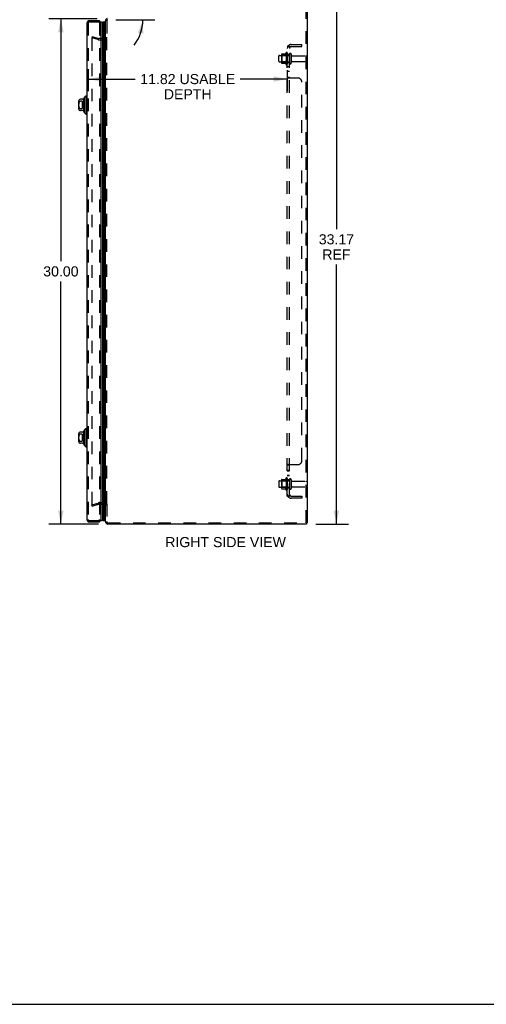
# Model space of a CAD drawing. Header units: inches. Extents: x 0 to 136, y 0 to 88.
# Tile 61 of 63: x 68 to 96, y 0 to 58. Entities that reach past the tile are written whole.
import ezdxf

# ---------------------------------------------------------------- set-up
doc = ezdxf.new("R2010")
doc.units = ezdxf.units.IN
doc.header["$LTSCALE"] = 7.48
doc.header["$MEASUREMENT"] = 0
doc.linetypes.add('HIDDEN', pattern=[0.2, 0.1, -0.1])
doc.layers.get('0').update_dxf_attribs({"linetype": 'CONTINUOUS'})
for name, color, linetype in [('DEFAULT_2', 8, 'HIDDEN'), ('DIMENSIONS', 7, 'CONTINUOUS'), ('DOOR_ASSEMBLY', 7, 'CONTINUOUS'), ('SUBPANEL', 7, 'CONTINUOUS')]:
    doc.layers.add(name, color=color, linetype=linetype)
doc.styles.get("Standard").update_dxf_attribs({"font": 'arial.ttf'})
doc.dimstyles.new('DIMSTYLE_1', dxfattribs={"dimtxt": 0.6, "dimasz": 0.8, "dimexe": 0.09, "dimexo": 0.07, "dimgap": 0.0375, "dimtad": 0, "dimtih": 1, "dimtoh": 1, "dimzin": 4, "dimdsep": 46, "dimtxsty": 'Standard', "dimblk": '_FILLED', "dimblk1": '_FILLED', "dimblk2": '_FILLED', "dimcen": 0.09, "dimadec": 3, "dimazin": 1, "dimtfac": 1, "dimtdec": 3, "dimtofl": 0, "dimtmove": 0, "dimatfit": 3, "dimldrblk": '_FILLED', "dimfxl": 0, "dimtolj": 1, "dimtzin": 4, "dimarcsym": 0})
doc.dimstyles.new('DIMSTYLE_2', dxfattribs={"dimtxt": 0.6, "dimasz": 0.8, "dimexe": 0.09, "dimexo": 0.07, "dimgap": 0.0375, "dimtad": 0, "dimtih": 1, "dimtoh": 1, "dimdec": 0, "dimzin": 4, "dimdsep": 46, "dimtxsty": 'Standard', "dimblk": '_FILLED', "dimblk1": '_FILLED', "dimblk2": '_FILLED', "dimcen": 0.09, "dimadec": 3, "dimazin": 1, "dimtfac": 1, "dimtdec": 3, "dimtofl": 0, "dimtmove": 0, "dimatfit": 3, "dimldrblk": '_FILLED', "dimfxl": 0, "dimtolj": 1, "dimtzin": 4, "dimarcsym": 0})

# ---------------------------------------------------------------- blocks, each defined once
blk = doc.blocks.new('_FILLED')
at = {"color": 0, "linetype": 'ByBlock'}
blk.add_solid([(0, 0), (-1, 0.2), (-1, -0.2)], dxfattribs=at)
blk = doc.blocks.new('*D1')
at = {"layer": 'DIMENSIONS', "color": 2, "linetype": 'Continuous'}
for p, q in [((72.609, 58.503), (69.728, 58.503)), ((70.448, 58.503), (70.448, 44.105)), ((70.448, 28.508), (70.448, 42.905)), ((72.679, 28.508), (69.728, 28.508))]:
    blk.add_line(p, q, dxfattribs=at)
at = {"layer": 'DIMENSIONS', "color": 2, "linetype": 'Continuous', "xscale": 0.8, "yscale": 0.8, "zscale": 0.8}
for p, rotation in [((70.448, 58.503), 90), ((70.448, 28.508), 270)]:
    blk.add_blockref('_FILLED', p, dxfattribs=dict(at, rotation=rotation))
at = {"layer": 'DIMENSIONS', "color": 2, "linetype": 'Continuous', "insert": (70.448, 43.805), "char_height": 0.6, "width": 2.09665, "attachment_point": 2, "line_spacing_factor": 0.9}
blk.add_mtext('30.00', dxfattribs=at)
blk = doc.blocks.new('*D3')
at = {"layer": 'DIMENSIONS', "color": 2, "linetype": 'Continuous'}
blk.add_line((73.714, 58.426), (76.034, 58.426), dxfattribs=at)
for start, end in [(15, 79.10958), (-37.4207, 0)]:
    blk.add_arc((72.864, 58.426), 2.45, start, end, dxfattribs=at)
for points in [[(74.755, 59.723), (75.23, 59.06), (75.046, 59.855)], [(75.342, 57.611), (75.314, 58.426), (75.026, 57.663)]]:
    blk.add_solid(points, dxfattribs=at)
at = {"layer": 'DIMENSIONS', "color": 2, "linetype": 'Continuous', "insert": (73.327, 61.132), "char_height": 0.6, "width": 1.33234, "attachment_point": 2, "line_spacing_factor": 0.9}
blk.add_mtext('15\\fgdt;{\\fgdt;~}', dxfattribs=at)
blk = doc.blocks.new('*D12')
at = {"layer": 'DIMENSIONS', "color": 2, "linetype": 'Continuous'}
for p, q in [((72.07, 55.508), (72.07, 54.2)), ((83.894, 55.451), (83.894, 54.2)), ((72.07, 54.92), (74.867, 54.92)), ((83.894, 54.92), (81.097, 54.92))]:
    blk.add_line(p, q, dxfattribs=at)
at = {"layer": 'DIMENSIONS', "color": 2, "linetype": 'Continuous', "xscale": 0.8, "yscale": 0.8, "zscale": 0.8, "rotation": 180}
blk.add_blockref('_FILLED', (72.07, 54.92), dxfattribs=at)
at = {"layer": 'DIMENSIONS', "color": 2, "linetype": 'Continuous', "xscale": 0.8, "yscale": 0.8, "zscale": 0.8}
blk.add_blockref('_FILLED', (83.894, 54.92), dxfattribs=at)
at = {"layer": 'DIMENSIONS', "color": 2, "linetype": 'Continuous', "insert": (77.982, 55.22), "char_height": 0.6, "width": 5.62974, "attachment_point": 2, "line_spacing_factor": 0.9}
blk.add_mtext('11.82 USABLE\\PDEPTH', dxfattribs=at)
blk = doc.blocks.new('*D13')
at = {"layer": 'DIMENSIONS', "color": 2, "linetype": 'Continuous'}
for p, q in [((85.559, 61.677), (87.535, 61.677)), ((86.815, 61.677), (86.815, 46.007)), ((86.815, 28.508), (86.815, 43.907)), ((85.591, 28.508), (87.535, 28.508))]:
    blk.add_line(p, q, dxfattribs=at)
at = {"layer": 'DIMENSIONS', "color": 2, "linetype": 'Continuous', "xscale": 0.8, "yscale": 0.8, "zscale": 0.8}
for p, rotation in [((86.815, 61.677), 90), ((86.815, 28.508), 270)]:
    blk.add_blockref('_FILLED', p, dxfattribs=dict(at, rotation=rotation))
at = {"layer": 'DIMENSIONS', "color": 2, "linetype": 'Continuous', "insert": (86.815, 45.707), "char_height": 0.6, "width": 2.09665, "attachment_point": 2, "line_spacing_factor": 0.9}
blk.add_mtext('33.17\\PREF', dxfattribs=at)

msp = doc.modelspace()

# ---------------------------------------------------------------- linework, layer by layer
at = {"color": 3, "linetype": 'Continuous'}
for p, q in [((85.094, 28.583), (85.094, 61.605)), ((73.094, 57.333), (73.094, 58.376)), ((73.094, 29.71), (73.094, 57.306)), ((73.094, 28.653), (73.094, 29.683)), ((85.031, 28.508), (73.239, 28.508))]:
    msp.add_line(p, q, dxfattribs=at)
at = {"color": 7, "linetype": 'Continuous'}
for p, q in [((85.031, 28.583), (85.031, 28.508)), ((0, 0), (136, 0))]:
    msp.add_line(p, q, dxfattribs=at)
at = {"color": 3, "linetype": 'Continuous'}
for centre, start, end in [((73.239, 58.376), 105, 180), ((73.239, 28.653), 180, 270)]:
    msp.add_arc(centre, 0.145, start, end, dxfattribs=at)
at = {"layer": 'DEFAULT_2', "color": 8, "linetype": 'HIDDEN'}
for p, q in [((85.019, 28.583), (85.019, 61.605)), ((73.169, 58.376), (73.169, 57.306)), ((72.301, 57.437), (72.281, 57.365)), ((72.666, 57.262), (72.281, 57.365)), ((72.282, 57.343), (72.281, 57.341)), ((72.281, 57.341), (72.281, 29.674)), ((72.296, 57.356), (72.295, 57.356)), ((72.301, 57.437), (72.685, 57.334)), ((73.024, 57.333), (72.695, 57.333)), ((73.169, 29.71), (73.169, 57.306)), ((72.695, 57.258), (73.024, 57.258)), ((83.394, 55.975), (83.394, 56.29)), ((83.424, 56.32), (84.019, 56.32)), ((83.558, 56.388), (83.558, 55.877)), ((83.578, 56.316), (83.558, 56.336)), ((83.568, 56.41), (83.796, 56.41)), ((83.578, 56.316), (83.578, 55.949)), ((83.874, 56.316), (83.578, 56.316)), ((83.824, 56.488), (83.824, 55.777)), ((83.874, 56.316), (83.894, 56.336)), ((83.874, 56.316), (83.874, 55.949)), ((83.894, 56.467), (83.894, 55.798)), ((84.019, 56.39), (84.019, 55.875)), ((84.129, 56.39), (84.129, 55.875)), ((84.191, 56.298), (84.989, 56.298)), ((83.424, 55.945), (84.019, 55.945)), ((83.578, 55.949), (83.558, 55.929)), ((83.568, 55.855), (83.796, 55.855)), ((83.874, 55.949), (83.578, 55.949)), ((83.874, 55.949), (83.894, 55.929)), ((84.191, 55.968), (84.989, 55.968)), ((83.394, 31.04), (83.394, 30.725)), ((83.424, 31.07), (84.019, 31.07)), ((83.558, 31.138), (83.558, 30.627)), ((83.578, 31.066), (83.558, 31.086)), ((83.568, 31.16), (83.796, 31.16)), ((83.874, 31.066), (83.578, 31.066)), ((83.578, 31.066), (83.578, 30.699)), ((83.824, 31.238), (83.824, 30.527)), ((83.874, 31.066), (83.894, 31.086)), ((83.874, 31.066), (83.874, 30.699)), ((83.894, 31.217), (83.894, 30.548)), ((84.019, 31.14), (84.019, 30.625)), ((84.129, 31.14), (84.129, 30.625)), ((84.191, 31.048), (84.989, 31.048)), ((83.424, 30.695), (84.019, 30.695)), ((83.578, 30.699), (83.558, 30.679)), ((83.568, 30.605), (83.796, 30.605)), ((83.874, 30.699), (83.578, 30.699)), ((83.874, 30.699), (83.894, 30.679)), ((84.191, 30.718), (84.989, 30.718)), ((72.281, 29.651), (72.666, 29.754)), ((72.301, 29.578), (72.281, 29.651)), ((72.301, 29.578), (72.685, 29.681)), ((73.024, 29.758), (72.695, 29.758)), ((72.695, 29.683), (73.024, 29.683)), ((73.169, 29.71), (73.169, 28.653)), ((73.239, 28.583), (85.094, 28.583))]:
    msp.add_line(p, q, dxfattribs=at)
for points in [[(72.295, 57.356), (72.293, 57.356), (72.291, 57.356), (72.29, 57.355), (72.288, 57.354), (72.287, 57.353), (72.286, 57.352), (72.285, 57.351), (72.284, 57.35), (72.283, 57.348), (72.282, 57.346), (72.282, 57.345), (72.282, 57.343)], [(72.299, 57.356), (72.298, 57.356), (72.296, 57.356), (72.296, 57.356)], [(72.281, 29.674), (72.282, 29.672), (72.282, 29.67), (72.282, 29.669), (72.283, 29.667), (72.284, 29.666)], [(72.296, 29.659), (72.295, 29.659), (72.293, 29.659), (72.291, 29.66), (72.29, 29.66), (72.288, 29.661), (72.287, 29.662), (72.286, 29.663), (72.285, 29.664), (72.284, 29.666)], [(72.299, 29.659), (72.298, 29.659), (72.296, 29.659), (72.296, 29.659)]]:
    msp.add_lwpolyline(points, dxfattribs=at)
for centre, radius, start, end in [((73.239, 58.376), 0.07, 105, 180), ((72.695, 57.373), 0.04, 255, 270), ((73.024, 57.403), 0.145, 270, 360), ((73.024, 57.403), 0.07, 270, 360), ((72.695, 57.373), 0.115, 255, 270), ((83.424, 56.29), 0.03, 90, 180), ((83.699, 56.388), 0.141, 174.79195, 180), ((83.568, 56.4), 0.01, 90, 174.80617), ((83.777, 56.42), 0.01, 270, 336.03207), ((84.424, 56.133), 0.698, 149.33687, 156.03207), ((83.856, 56.467), 0.0384, 0, 145.55034), ((84.074, 56.39), 0.055, 0, 180), ((84.191, 56.36), 0.0625, 180, 270), ((84.989, 56.268), 0.03, 0, 90), ((83.424, 55.975), 0.03, 180, 270), ((83.699, 55.877), 0.141, 180, 185.20805), ((83.568, 55.865), 0.01, 185.19383, 270), ((83.777, 55.845), 0.01, 23.96793, 90), ((84.424, 56.133), 0.698, 203.96793, 210.66313), ((83.856, 55.798), 0.0384, 214.44966, 360), ((84.074, 55.875), 0.055, 180, 360), ((84.191, 55.905), 0.0625, 90, 180), ((84.989, 55.998), 0.03, 270, 360), ((83.424, 31.04), 0.03, 90, 180), ((83.699, 31.138), 0.141, 174.79195, 180), ((83.568, 31.15), 0.01, 90, 174.80617), ((83.777, 31.17), 0.01, 270, 336.03207), ((84.424, 30.883), 0.698, 149.33687, 156.03207), ((83.856, 31.217), 0.0384, 0, 145.55034), ((84.074, 31.14), 0.055, 0, 180), ((84.191, 31.11), 0.0625, 180, 270), ((84.989, 31.018), 0.03, 0, 90), ((83.424, 30.725), 0.03, 180, 270), ((83.699, 30.627), 0.141, 180, 185.20805), ((83.568, 30.615), 0.01, 185.19383, 270), ((83.777, 30.595), 0.01, 23.96793, 90), ((84.424, 30.883), 0.698, 203.96793, 210.66313), ((83.856, 30.548), 0.0384, 214.44966, 360), ((84.074, 30.625), 0.055, 180, 360), ((84.191, 30.655), 0.0625, 90, 180), ((84.989, 30.748), 0.03, 270, 360), ((72.695, 29.643), 0.115, 90, 105), ((72.695, 29.643), 0.04, 90, 105), ((73.024, 29.613), 0.145, 0, 90), ((73.024, 29.613), 0.07, 0, 90), ((73.239, 28.653), 0.07, 180, 270)]:
    msp.add_arc(centre, radius, start, end, dxfattribs=at)
at = {"layer": 'DOOR_ASSEMBLY', "color": 3, "linetype": 'Continuous'}
for p, q in [((71.995, 58.248), (71.995, 28.768)), ((72.685, 58.383), (72.13, 58.383)), ((72.82, 58.248), (72.82, 28.768)), ((72.13, 28.633), (72.685, 28.633))]:
    msp.add_line(p, q, dxfattribs=at)
at = {"layer": 'DOOR_ASSEMBLY', "color": 8, "linetype": 'HIDDEN'}
for p, q in [((72.07, 58.248), (72.07, 28.768)), ((72.13, 58.308), (72.685, 58.308)), ((72.745, 58.248), (72.745, 28.768)), ((72.745, 57.687), (72.82, 57.687)), ((72.745, 29.328), (72.82, 29.328)), ((72.13, 28.708), (72.685, 28.708))]:
    msp.add_line(p, q, dxfattribs=at)
at = {"layer": 'DOOR_ASSEMBLY', "color": 7, "linetype": 'Continuous'}
for p, q in [((72.912, 58.27), (72.912, 28.746)), ((72.987, 28.717), (72.987, 58.298)), ((73.031, 58.289), (73.031, 28.726)), ((73.034, 58.288), (73.031, 58.289)), ((73.037, 58.286), (73.034, 58.288)), ((73.041, 58.284), (73.037, 58.286)), ((73.044, 58.282), (73.041, 58.284)), ((73.044, 58.282), (73.044, 28.733)), ((73.065, 58.301), (73.053, 58.28)), ((73.053, 58.28), (73.053, 28.735)), ((73.065, 58.301), (73.065, 28.715)), ((73.094, 58.284), (73.065, 58.301)), ((73.095, 57.333), (73.095, 57.306)), ((71.837, 53.835), (71.936, 53.934)), ((71.837, 53.835), (71.837, 52.93)), ((71.936, 53.934), (71.936, 52.831)), ((71.936, 53.934), (71.995, 53.934)), ((71.495, 53.599), (71.495, 53.166)), ((71.725, 53.717), (71.613, 53.717)), ((71.711, 53.598), (71.613, 53.598)), ((71.711, 53.598), (71.711, 53.167)), ((71.81, 52.999), (71.81, 53.766)), ((71.613, 53.167), (71.711, 53.167)), ((71.725, 53.048), (71.613, 53.048)), ((71.837, 52.93), (71.936, 52.831)), ((71.936, 52.831), (71.995, 52.831)), ((71.725, 33.967), (71.613, 33.967)), ((71.81, 33.249), (71.81, 34.016)), ((71.837, 34.085), (71.936, 34.184)), ((71.837, 34.085), (71.837, 33.18)), ((71.936, 34.184), (71.995, 34.184)), ((71.936, 34.184), (71.936, 33.081)), ((71.495, 33.849), (71.495, 33.416)), ((71.711, 33.848), (71.613, 33.848)), ((71.613, 33.417), (71.711, 33.417)), ((71.711, 33.848), (71.711, 33.417)), ((71.725, 33.298), (71.613, 33.298)), ((71.837, 33.18), (71.936, 33.081)), ((71.936, 33.081), (71.995, 33.081)), ((73.095, 29.71), (73.095, 29.683)), ((73.065, 28.715), (73.053, 28.735)), ((73.094, 28.731), (73.065, 28.715))]:
    msp.add_line(p, q, dxfattribs=at)
for points in [[(72.987, 58.298), (72.981, 58.298), (72.974, 58.297), (72.968, 58.296), (72.961, 58.295), (72.955, 58.293), (72.949, 58.291), (72.942, 58.288), (72.936, 58.285), (72.93, 58.282), (72.924, 58.278), (72.918, 58.274), (72.912, 58.27)], [(71.613, 53.598), (71.609, 53.598), (71.604, 53.598), (71.6, 53.597), (71.596, 53.596), (71.591, 53.595), (71.587, 53.594), (71.583, 53.592), (71.579, 53.59), (71.574, 53.588), (71.57, 53.585), (71.566, 53.583), (71.562, 53.58), (71.558, 53.576), (71.554, 53.572), (71.55, 53.568), (71.546, 53.564), (71.542, 53.559), (71.538, 53.554), (71.534, 53.548), (71.531, 53.542), (71.527, 53.535), (71.524, 53.528), (71.521, 53.521), (71.518, 53.513), (71.516, 53.505), (71.514, 53.497), (71.512, 53.489), (71.51, 53.48), (71.508, 53.471), (71.507, 53.462), (71.505, 53.453), (71.504, 53.443), (71.504, 53.433), (71.503, 53.423), (71.502, 53.413), (71.502, 53.403), (71.502, 53.393), (71.502, 53.383), (71.502, 53.373), (71.502, 53.362), (71.502, 53.352), (71.503, 53.342), (71.504, 53.332), (71.504, 53.323), (71.505, 53.313), (71.507, 53.304), (71.508, 53.295), (71.51, 53.286), (71.512, 53.277), (71.514, 53.269), (71.516, 53.26), (71.518, 53.252), (71.521, 53.245), (71.524, 53.237), (71.527, 53.23), (71.531, 53.224), (71.534, 53.218), (71.538, 53.212), (71.542, 53.206), (71.546, 53.202), (71.55, 53.197), (71.554, 53.193), (71.558, 53.189), (71.562, 53.186), (71.566, 53.183), (71.57, 53.18), (71.574, 53.177), (71.579, 53.175), (71.583, 53.173), (71.587, 53.171), (71.591, 53.17), (71.596, 53.169), (71.6, 53.168), (71.604, 53.167), (71.609, 53.167), (71.613, 53.167)], [(71.613, 33.848), (71.609, 33.848), (71.604, 33.848), (71.6, 33.847), (71.596, 33.846), (71.591, 33.845), (71.587, 33.844), (71.583, 33.842), (71.579, 33.84), (71.574, 33.838), (71.57, 33.835), (71.566, 33.833), (71.562, 33.83), (71.558, 33.826), (71.554, 33.822), (71.55, 33.818), (71.546, 33.814), (71.542, 33.809), (71.538, 33.804), (71.534, 33.798), (71.531, 33.792), (71.527, 33.785), (71.524, 33.778), (71.521, 33.771), (71.518, 33.763), (71.516, 33.755), (71.514, 33.747), (71.512, 33.739), (71.51, 33.73), (71.508, 33.721), (71.507, 33.712), (71.505, 33.703), (71.504, 33.693), (71.504, 33.683), (71.503, 33.673), (71.502, 33.663), (71.502, 33.653), (71.502, 33.643), (71.502, 33.633), (71.502, 33.623), (71.502, 33.612), (71.502, 33.602), (71.503, 33.592), (71.504, 33.582), (71.504, 33.573), (71.505, 33.563), (71.507, 33.554), (71.508, 33.545), (71.51, 33.536), (71.512, 33.527), (71.514, 33.519), (71.516, 33.51), (71.518, 33.502), (71.521, 33.495), (71.524, 33.487), (71.527, 33.48), (71.531, 33.474), (71.534, 33.468), (71.538, 33.462), (71.542, 33.456), (71.546, 33.452), (71.55, 33.447), (71.554, 33.443), (71.558, 33.439), (71.562, 33.436), (71.566, 33.433), (71.57, 33.43), (71.574, 33.427), (71.579, 33.425), (71.583, 33.423), (71.587, 33.421), (71.591, 33.42), (71.596, 33.419), (71.6, 33.418), (71.604, 33.417), (71.609, 33.417), (71.613, 33.417)], [(72.987, 28.717), (72.981, 28.717), (72.974, 28.718), (72.968, 28.719), (72.961, 28.72), (72.955, 28.722), (72.949, 28.724), (72.942, 28.727), (72.936, 28.73), (72.93, 28.733), (72.924, 28.737), (72.918, 28.741), (72.912, 28.746)], [(73.044, 28.733), (73.041, 28.731), (73.037, 28.729), (73.034, 28.728), (73.031, 28.726)]]:
    msp.add_lwpolyline(points, dxfattribs=at)
at = {"layer": 'DOOR_ASSEMBLY', "color": 3, "linetype": 'Continuous'}
for centre, start, end in [((72.13, 58.248), 90, 180), ((72.685, 58.248), 0, 90), ((72.13, 28.768), 180, 270), ((72.685, 28.768), 270, 360)]:
    msp.add_arc(centre, 0.135, start, end, dxfattribs=at)
at = {"layer": 'DOOR_ASSEMBLY', "color": 8, "linetype": 'HIDDEN'}
for centre, start, end in [((72.13, 58.248), 90, 180), ((72.685, 58.248), 0, 90), ((72.13, 28.768), 180, 270), ((72.685, 28.768), 270, 360)]:
    msp.add_arc(centre, 0.06, start, end, dxfattribs=at)
at = {"layer": 'DOOR_ASSEMBLY', "color": 7, "linetype": 'Continuous'}
for centre, radius, start, end in [((72.87, 58.243), 0.05, 32.67181, 175.08906), ((72.998, 58.242), 0.0569, 55.43313, 101.28849), ((73.041, 58.252), 0.03, 66.20216, 83.58796), ((71.859, 53.747), 0.0492, 116.11489, 180), ((71.613, 53.599), 0.118, 90, 180), ((71.725, 53.796), 0.0787, 270, 330), ((71.81, 53.747), 0.0197, 89.88541, 150), ((71.613, 53.166), 0.118, 180, 270), ((71.725, 52.969), 0.0787, 30, 90), ((71.81, 53.018), 0.0197, 210, 270.11459), ((71.859, 53.018), 0.0492, 180, 243.88511), ((71.613, 33.849), 0.118, 90, 180), ((71.725, 34.046), 0.0787, 270, 330), ((71.81, 33.997), 0.0197, 89.88541, 150), ((71.859, 33.997), 0.0492, 116.11489, 180), ((71.613, 33.416), 0.118, 180, 270), ((71.725, 33.219), 0.0787, 30, 90), ((71.81, 33.268), 0.0197, 210, 270.11459), ((71.859, 33.268), 0.0492, 180, 243.88511), ((72.87, 28.773), 0.05, 184.91094, 327.32819), ((72.998, 28.773), 0.0569, 258.71151, 304.56687), ((73.041, 28.763), 0.03, 276.41204, 293.79784)]:
    msp.add_arc(centre, radius, start, end, dxfattribs=at)
for centre, major_axis, start_param, end_param in [((72.987, 58.033), (0, -0.265), 3.143067, 3.608679), ((72.987, 58.033), (0, -0.265), 9.078677, 9.164333), ((72.987, 28.982), (0, 0.265), -3.608679, -3.143067), ((72.987, 28.982), (0, 0.265), -2.881148, -2.795492)]:
    msp.add_ellipse(centre, major_axis=major_axis, ratio=0.632157, start_param=start_param, end_param=end_param, dxfattribs=at)
at = {"layer": 'SUBPANEL', "color": 8, "linetype": 'HIDDEN'}
for p, q in [((83.894, 30.164), (83.894, 56.851)), ((84.019, 56.851), (83.894, 56.851)), ((83.948, 56.89), (84.044, 56.811)), ((84.019, 30.164), (84.019, 56.851)), ((84.131, 56.976), (84.769, 56.976)), ((84.131, 56.851), (84.769, 56.851)), ((84.769, 56.851), (84.769, 56.976)), ((84.019, 56.383), (83.894, 56.383)), ((84.019, 55.883), (83.894, 55.883)), ((84.019, 55.654), (83.894, 55.654)), ((84.019, 55.373), (83.894, 55.373)), ((83.894, 55.011), (83.894, 55.012)), ((84.019, 55.012), (83.894, 55.012)), ((83.899, 55.002), (83.897, 55.004)), ((83.948, 54.976), (83.946, 54.978)), ((84.519, 54.976), (83.948, 54.976)), ((84.019, 55.011), (84.019, 55.012)), ((84.021, 55.006), (84.02, 55.007)), ((84.769, 32.289), (84.769, 54.726)), ((84.019, 32.004), (83.894, 32.004)), ((84.019, 31.678), (83.894, 31.678)), ((84.019, 31.642), (83.894, 31.642)), ((83.901, 32.015), (83.899, 32.013)), ((83.905, 32.018), (83.903, 32.016)), ((83.928, 32.028), (83.919, 32.024)), ((83.932, 32.03), (83.928, 32.028)), ((83.948, 32.039), (84.519, 32.039)), ((84.022, 32.011), (84.021, 32.01)), ((84.037, 32.022), (84.035, 32.021)), ((84.044, 32.031), (84.044, 32.029)), ((84.019, 31.397), (83.894, 31.397)), ((84.019, 31.361), (83.894, 31.361)), ((84.019, 31.133), (83.894, 31.133)), ((84.019, 30.633), (83.894, 30.633)), ((84.019, 30.164), (83.894, 30.164)), ((83.948, 30.125), (84.044, 30.205)), ((83.995, 30.174), (83.994, 30.173)), ((83.997, 30.174), (83.995, 30.174)), ((83.998, 30.175), (83.997, 30.174)), ((84, 30.175), (83.998, 30.175)), ((84.001, 30.176), (84, 30.175)), ((84.003, 30.177), (84.001, 30.176)), ((84.004, 30.177), (84.003, 30.177)), ((84.006, 30.178), (84.004, 30.177)), ((84.007, 30.178), (84.006, 30.178)), ((84.008, 30.179), (84.007, 30.178)), ((84.009, 30.18), (84.008, 30.179)), ((84.011, 30.18), (84.009, 30.18)), ((84.012, 30.181), (84.011, 30.18)), ((84.013, 30.181), (84.012, 30.181)), ((84.014, 30.182), (84.013, 30.181)), ((84.015, 30.182), (84.014, 30.182)), ((84.016, 30.183), (84.015, 30.182)), ((84.037, 30.191), (84.032, 30.186)), ((84.131, 30.164), (84.769, 30.164)), ((84.769, 30.039), (84.131, 30.039)), ((84.769, 30.164), (84.769, 30.039))]:
    msp.add_line(p, q, dxfattribs=at)
for points in [[(83.916, 56.871), (83.913, 56.87), (83.91, 56.869), (83.908, 56.867), (83.905, 56.866), (83.903, 56.865), (83.901, 56.863), (83.899, 56.861), (83.897, 56.86), (83.896, 56.858), (83.895, 56.857), (83.895, 56.855), (83.894, 56.854), (83.894, 56.852), (83.894, 56.851)], [(83.948, 56.89), (83.946, 56.888), (83.944, 56.886), (83.942, 56.885), (83.94, 56.883), (83.937, 56.881), (83.935, 56.88), (83.932, 56.878), (83.928, 56.877), (83.925, 56.875), (83.922, 56.874), (83.916, 56.871)], [(83.962, 56.851), (83.962, 56.851), (83.961, 56.851), (83.961, 56.851), (83.961, 56.851), (83.96, 56.851), (83.96, 56.851), (83.96, 56.851), (83.959, 56.851), (83.959, 56.851), (83.959, 56.851)], [(83.959, 56.851), (83.959, 56.851), (83.959, 56.851), (83.96, 56.851), (83.96, 56.851), (83.96, 56.851), (83.961, 56.851), (83.961, 56.851), (83.961, 56.851), (83.962, 56.851), (83.962, 56.851), (83.963, 56.851), (83.964, 56.851), (83.964, 56.851), (83.965, 56.851), (83.965, 56.851), (83.966, 56.85), (83.967, 56.85), (83.967, 56.85), (83.968, 56.85), (83.969, 56.85), (83.969, 56.85), (83.97, 56.85), (83.971, 56.849), (83.971, 56.849), (83.972, 56.849), (83.973, 56.849), (83.974, 56.849), (83.974, 56.848), (83.975, 56.848), (83.976, 56.848), (83.977, 56.848), (83.977, 56.848), (83.978, 56.847), (83.979, 56.847), (83.98, 56.847), (83.981, 56.847), (83.982, 56.846), (83.982, 56.846), (83.983, 56.846), (83.984, 56.846), (83.985, 56.845), (83.986, 56.845), (83.987, 56.845), (83.987, 56.845), (83.988, 56.844), (83.989, 56.844), (83.99, 56.844), (83.991, 56.843), (83.992, 56.843), (83.993, 56.843), (83.994, 56.842), (83.995, 56.842), (83.996, 56.842), (83.997, 56.841), (83.998, 56.841), (83.998, 56.841), (83.999, 56.84), (84, 56.84), (84.001, 56.839), (84.002, 56.839), (84.003, 56.839), (84.004, 56.838), (84.005, 56.838), (84.006, 56.838), (84.006, 56.837), (84.007, 56.837), (84.008, 56.836), (84.009, 56.836), (84.01, 56.836), (84.01, 56.835), (84.011, 56.835), (84.012, 56.835), (84.012, 56.834), (84.013, 56.834), (84.014, 56.834), (84.015, 56.833), (84.015, 56.833), (84.016, 56.833), (84.016, 56.832), (84.017, 56.832), (84.018, 56.832), (84.018, 56.831), (84.019, 56.831), (84.019, 56.831), (84.02, 56.83), (84.02, 56.83), (84.021, 56.83), (84.021, 56.829), (84.022, 56.829), (84.022, 56.829), (84.022, 56.829), (84.023, 56.829), (84.023, 56.828)], [(84.037, 56.824), (84.032, 56.829), (84.03, 56.831), (84.029, 56.833), (84.027, 56.835), (84.025, 56.837), (84.024, 56.839), (84.022, 56.841), (84.021, 56.843), (84.02, 56.845), (84.02, 56.847), (84.019, 56.849), (84.019, 56.85), (84.019, 56.851)], [(84.023, 56.828), (84.023, 56.828), (84.023, 56.828), (84.023, 56.828), (84.023, 56.828), (84.023, 56.829), (84.023, 56.829), (84.022, 56.829), (84.022, 56.829), (84.022, 56.829), (84.021, 56.83), (84.021, 56.83), (84.021, 56.83), (84.02, 56.83), (84.02, 56.831), (84.019, 56.831)], [(84.044, 56.811), (84.045, 56.811), (84.045, 56.812), (84.045, 56.812), (84.045, 56.813), (84.045, 56.814), (84.044, 56.815), (84.044, 56.816), (84.043, 56.817), (84.042, 56.818), (84.041, 56.82), (84.04, 56.821), (84.038, 56.822), (84.037, 56.824)], [(83.903, 54.999), (83.901, 55.001), (83.899, 55.002), (83.897, 55.004), (83.896, 55.005), (83.895, 55.007), (83.895, 55.008), (83.894, 55.01), (83.894, 55.011), (83.894, 55.012)], [(83.905, 54.997), (83.903, 54.999), (83.901, 55.001)], [(83.913, 54.993), (83.91, 54.995), (83.908, 54.996), (83.905, 54.997)], [(83.922, 54.989), (83.919, 54.991), (83.916, 54.992), (83.913, 54.993)], [(83.946, 54.978), (83.944, 54.979), (83.942, 54.98), (83.94, 54.982), (83.937, 54.983), (83.935, 54.984), (83.932, 54.986), (83.928, 54.987), (83.922, 54.989)], [(84.025, 55.002), (84.024, 55.003), (84.022, 55.004), (84.021, 55.006), (84.02, 55.007), (84.02, 55.008), (84.019, 55.009), (84.019, 55.011), (84.019, 55.012)], [(84.032, 54.997), (84.029, 54.999), (84.027, 55.001), (84.025, 55.002), (84.024, 55.003), (84.022, 55.004)], [(84.041, 54.99), (84.04, 54.991), (84.038, 54.992), (84.037, 54.994), (84.035, 54.995), (84.034, 54.996), (84.032, 54.997)], [(84.044, 54.976), (84.045, 54.978), (84.045, 54.979), (84.045, 54.981), (84.045, 54.982), (84.045, 54.983), (84.044, 54.985), (84.044, 54.986), (84.043, 54.987), (84.042, 54.989), (84.041, 54.99), (84.04, 54.991), (84.038, 54.992), (84.037, 54.994)], [(84.045, 54.978), (84.045, 54.979), (84.045, 54.981), (84.045, 54.982), (84.045, 54.983), (84.044, 54.985)], [(83.919, 32.024), (83.916, 32.023), (83.913, 32.022), (83.91, 32.021), (83.908, 32.019), (83.905, 32.018), (83.903, 32.016), (83.901, 32.015), (83.899, 32.013), (83.897, 32.011), (83.896, 32.01), (83.895, 32.008), (83.895, 32.007), (83.894, 32.006), (83.894, 32.005), (83.894, 32.004)], [(83.894, 32.006), (83.894, 32.005), (83.894, 32.004)], [(83.948, 32.039), (83.946, 32.038), (83.944, 32.036), (83.942, 32.035), (83.94, 32.034), (83.937, 32.032), (83.935, 32.031), (83.932, 32.03)], [(83.948, 32.039), (83.946, 32.038), (83.944, 32.036), (83.942, 32.035), (83.94, 32.034)], [(84.029, 32.016), (84.027, 32.015), (84.025, 32.013), (84.024, 32.012), (84.022, 32.011), (84.021, 32.01), (84.02, 32.008), (84.02, 32.007), (84.019, 32.006), (84.019, 32.005), (84.019, 32.004)], [(84.019, 32.006), (84.019, 32.005), (84.019, 32.004)], [(84.027, 32.015), (84.025, 32.013), (84.024, 32.012)], [(84.044, 32.039), (84.045, 32.037), (84.045, 32.036), (84.045, 32.035), (84.045, 32.033), (84.045, 32.032), (84.044, 32.031), (84.044, 32.029), (84.043, 32.028), (84.042, 32.027), (84.041, 32.025), (84.04, 32.024), (84.038, 32.023), (84.037, 32.022), (84.035, 32.021), (84.034, 32.019), (84.032, 32.018), (84.029, 32.016)], [(84.043, 32.028), (84.042, 32.027), (84.041, 32.025), (84.04, 32.024)], [(84.044, 32.039), (84.045, 32.037), (84.045, 32.036), (84.045, 32.035)], [(83.922, 30.141), (83.916, 30.144), (83.913, 30.145), (83.91, 30.146), (83.908, 30.148), (83.905, 30.149), (83.903, 30.151), (83.901, 30.152), (83.899, 30.154), (83.897, 30.156), (83.896, 30.157), (83.895, 30.159), (83.895, 30.16), (83.894, 30.162), (83.894, 30.163), (83.894, 30.164)], [(83.948, 30.125), (83.946, 30.127), (83.944, 30.129), (83.942, 30.131), (83.94, 30.132), (83.937, 30.134), (83.935, 30.135), (83.932, 30.137), (83.928, 30.138), (83.925, 30.14), (83.922, 30.141)], [(83.96, 30.164), (83.959, 30.164), (83.959, 30.164), (83.959, 30.164), (83.959, 30.164), (83.959, 30.164), (83.96, 30.164), (83.96, 30.164), (83.96, 30.164), (83.961, 30.164), (83.961, 30.164), (83.961, 30.164), (83.962, 30.164), (83.962, 30.164)], [(83.994, 30.173), (83.992, 30.172), (83.991, 30.172), (83.99, 30.172), (83.989, 30.171), (83.988, 30.171), (83.988, 30.171), (83.987, 30.17), (83.986, 30.17), (83.985, 30.17), (83.984, 30.17), (83.983, 30.169), (83.982, 30.169), (83.981, 30.169), (83.98, 30.168), (83.979, 30.168), (83.978, 30.168), (83.978, 30.168), (83.977, 30.167), (83.976, 30.167), (83.975, 30.167), (83.974, 30.167), (83.973, 30.166), (83.972, 30.166), (83.972, 30.166), (83.971, 30.166), (83.97, 30.166), (83.969, 30.166), (83.969, 30.165), (83.968, 30.165), (83.967, 30.165), (83.966, 30.165), (83.966, 30.165), (83.965, 30.165), (83.964, 30.164), (83.963, 30.164), (83.963, 30.164), (83.962, 30.164), (83.961, 30.164), (83.961, 30.164), (83.96, 30.164), (83.96, 30.164), (83.96, 30.164), (83.96, 30.164)], [(84.023, 30.187), (84.023, 30.187), (84.023, 30.187), (84.023, 30.187), (84.022, 30.187), (84.022, 30.186), (84.022, 30.186), (84.022, 30.186), (84.021, 30.186), (84.021, 30.185), (84.02, 30.185), (84.02, 30.185), (84.019, 30.185), (84.019, 30.184), (84.018, 30.184), (84.018, 30.184), (84.017, 30.184), (84.017, 30.183), (84.016, 30.183)], [(84.019, 30.184), (84.02, 30.184), (84.02, 30.185), (84.02, 30.185), (84.021, 30.185), (84.021, 30.186), (84.022, 30.186), (84.022, 30.186), (84.022, 30.186), (84.022, 30.187), (84.023, 30.187), (84.023, 30.187), (84.023, 30.187), (84.023, 30.187)], [(84.032, 30.186), (84.03, 30.184), (84.029, 30.182), (84.027, 30.18), (84.025, 30.178), (84.024, 30.176), (84.022, 30.174), (84.021, 30.172), (84.02, 30.17), (84.02, 30.168), (84.019, 30.167), (84.019, 30.165), (84.019, 30.164)], [(84.044, 30.205), (84.045, 30.204), (84.045, 30.204), (84.045, 30.203), (84.045, 30.202), (84.045, 30.201), (84.044, 30.2), (84.044, 30.199), (84.043, 30.198), (84.042, 30.197), (84.041, 30.196), (84.04, 30.194), (84.038, 30.193), (84.037, 30.191)]]:
    msp.add_lwpolyline(points, dxfattribs=at)
for centre, radius, start, end in [((84.131, 56.739), 0.237, 90, 180), ((84.131, 56.739), 0.112, 90, 180), ((84.519, 54.726), 0.25, 0, 90), ((84.519, 32.289), 0.25, 270, 360), ((84.131, 30.276), 0.237, 180, 270), ((84.131, 30.276), 0.112, 180, 270)]:
    msp.add_arc(centre, radius, start, end, dxfattribs=at)

# ---------------------------------------------------------------- texts
at = {"layer": 'DIMENSIONS', "color": 2, "linetype": 'Continuous', "insert": (80.229, 27.735), "char_height": 0.6, "width": 7.15539, "attachment_point": 2, "line_spacing_factor": 0.9}
msp.add_mtext('RIGHT SIDE VIEW', dxfattribs=at)

# ---------------------------------------------------------------- dimensions: what is measured, and where the dimension line sits
at = {"layer": 'DIMENSIONS', "color": 2, "linetype": 'Continuous'}
dim = msp.add_linear_dim(base=(86.815, 61.677), p1=(85.521, 28.508), p2=(85.489, 61.677), angle=90, text='<>\\PREF', dimstyle='DIMSTYLE_1', dxfattribs=at)
dim.commit()
dim.dimension.update_dxf_attribs({"geometry": '*D13', "text_midpoint": (86.815, 44.957), "dimtype": 160})
dim = msp.add_angular_dim_2l(base=(75.293007, 58.7457186), line1=((73.6194451, 58.4259555), (73.6439431, 58.4259555)), line2=((75.1392124, 59.0355525), (75.1628757, 59.0418931)), dimstyle='DIMSTYLE_2', dxfattribs=at)
dim.commit()
dim.dimension.update_dxf_attribs({"geometry": '*D3', "text_midpoint": (73.3270092, 60.8316355), "dimtype": 162})
dim = msp.add_linear_dim(base=(70.4479, 58.5032), p1=(72.7489, 28.5076), p2=(72.6789, 58.5032), angle=90, dimstyle='DIMSTYLE_1', dxfattribs=at)
dim.commit()
dim.dimension.update_dxf_attribs({"geometry": '*D1', "text_midpoint": (70.4466, 43.5021), "dimtype": 160})
dim = msp.add_linear_dim(base=(83.894, 54.92), p1=(72.07, 54.13), p2=(83.894, 54.13), text='<> USABLE\\PDEPTH', dimstyle='DIMSTYLE_1', dxfattribs=at)
dim.commit()
dim.dimension.update_dxf_attribs({"geometry": '*D12', "text_midpoint": (77.982, 54.47), "dimtype": 160})

doc.saveas('drawing.dxf')
